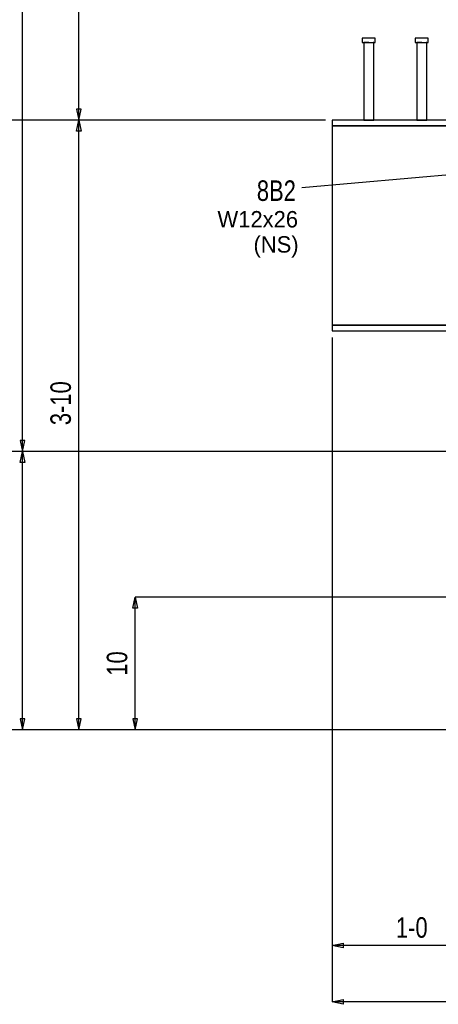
# Model space of a CAD drawing. Header units: inches. Extents: x -17.2 to 17.5, y -11.2 to 11.2.
# Tile 3 of 38: x -13.8 to -11.2, y -2.7 to 3.5. Entities that reach past the tile are written whole.
import ezdxf
from ezdxf.enums import TextEntityAlignment as Align

# ---------------------------------------------------------------- set-up
doc = ezdxf.new("R2010")
doc.units = ezdxf.units.IN
doc.header["$LTSCALE"] = 2.5
doc.header["$MEASUREMENT"] = 0
doc.layers.add('Layer_0', color=7, linetype='Continuous')

msp = doc.modelspace()

# ---------------------------------------------------------------- linework, layer by layer
at = {"color": 1, "linetype": 'Continuous'}
for p, q in [((-13.4783, 2.8428), (-13.4783, 5.6761)), ((-13.8324, 0.7595), (-13.8324, 3.5511)), ((-13.4635, 2.9117), (-13.493, 2.9117)), ((-13.493, 2.9117), (-13.4783, 2.8428)), ((-13.4783, 2.8428), (-13.4635, 2.9117)), ((-13.4783, 2.8428), (-14.9794, 2.8428)), ((-13.493, 2.7739), (-13.4783, 2.8428)), ((-13.4783, -0.9905), (-13.4783, 2.8428)), ((-13.4783, 2.8428), (-13.4635, 2.7739)), ((-11.927, 2.8428), (-13.4783, 2.8428)), ((-11.927, 2.8428), (-13.4783, 2.8428)), ((-13.4635, 2.7739), (-13.493, 2.7739)), ((-12.0774, 2.4198), (-10.8965, 2.5225)), ((-11.8854, 1.4761), (-11.8854, -2.3483)), ((-13.8177, 0.8284), (-13.8472, 0.8284)), ((-13.8472, 0.8284), (-13.8324, 0.7595)), ((-13.8324, 0.7595), (-13.8177, 0.8284)), ((-13.8324, 0.7595), (-14.5939, 0.7595)), ((-13.8472, 0.6906), (-13.8324, 0.7595)), ((-8.4562, 0.7595), (-13.8324, 0.7595)), ((-13.8324, -0.9905), (-13.8324, 0.7595)), ((-13.8324, 0.7595), (-13.8177, 0.6906)), ((-8.4562, 0.7595), (-13.8324, 0.7595)), ((-13.8177, 0.6906), (-13.8472, 0.6906)), ((-13.1389, -0.2261), (-13.1241, -0.1572)), ((-13.1241, -0.9905), (-13.1241, -0.1572)), ((-13.1241, -0.1572), (-13.1093, -0.2261)), ((-8.8416, -0.1572), (-13.1241, -0.1572)), ((-13.1093, -0.2261), (-13.1389, -0.2261)), ((-13.8177, -0.9216), (-13.8472, -0.9216)), ((-13.8472, -0.9216), (-13.8324, -0.9905)), ((-13.8324, -0.9905), (-13.8177, -0.9216)), ((-13.4635, -0.9216), (-13.493, -0.9216)), ((-13.493, -0.9216), (-13.4783, -0.9905)), ((-13.4783, -0.9905), (-13.4635, -0.9216)), ((-13.1093, -0.9216), (-13.1389, -0.9216)), ((-13.1389, -0.9216), (-13.1241, -0.9905)), ((-13.1241, -0.9905), (-13.1093, -0.9216)), ((-13.8324, -0.9905), (-14.1866, -0.9905)), ((-13.4783, -0.9905), (-13.8324, -0.9905)), ((-13.1241, -0.9905), (-13.4783, -0.9905)), ((-8.8437, -0.9905), (-13.1241, -0.9905)), ((-11.8854, -2.3483), (-11.8165, -2.3336)), ((-11.8854, -2.3483), (-11.8854, -2.7025)), ((-10.8854, -2.3483), (-11.8854, -2.3483)), ((-11.8165, -2.3631), (-11.8854, -2.3483)), ((-11.8165, -2.3336), (-11.8165, -2.3631)), ((-11.8854, -2.7025), (-11.8165, -2.6877)), ((-7.8854, -2.7025), (-11.8854, -2.7025)), ((-11.8165, -2.7173), (-11.8854, -2.7025)), ((-11.8165, -2.6877), (-11.8165, -2.7173))]:
    msp.add_line(p, q, dxfattribs=at)
at = {"layer": 'Layer_0', "color": 2, "linetype": 'Continuous'}
for p, q in [((-11.6972, 3.3584), (-11.6972, 3.3324)), ((-11.6923, 3.3584), (-11.6972, 3.3584)), ((-11.683, 3.3584), (-11.6923, 3.3584)), ((-11.6704, 3.3584), (-11.683, 3.3584)), ((-11.6562, 3.3584), (-11.6704, 3.3584)), ((-11.6419, 3.3584), (-11.6562, 3.3584)), ((-11.6294, 3.3584), (-11.6419, 3.3584)), ((-11.6201, 3.3584), (-11.6294, 3.3584)), ((-11.6152, 3.3584), (-11.6201, 3.3584)), ((-11.6152, 3.3324), (-11.6152, 3.3584)), ((-11.3639, 3.3584), (-11.3639, 3.3324)), ((-11.3589, 3.3584), (-11.3639, 3.3584)), ((-11.3496, 3.3584), (-11.3589, 3.3584)), ((-11.3371, 3.3584), (-11.3496, 3.3584)), ((-11.3229, 3.3584), (-11.3371, 3.3584)), ((-11.3086, 3.3584), (-11.3229, 3.3584)), ((-11.2961, 3.3584), (-11.3086, 3.3584)), ((-11.2868, 3.3584), (-11.2961, 3.3584)), ((-11.2818, 3.3584), (-11.2868, 3.3584)), ((-11.2818, 3.3324), (-11.2818, 3.3584)), ((-11.6972, 3.3324), (-11.6923, 3.3324)), ((-11.6923, 3.3324), (-11.683, 3.3324)), ((-11.6874, 3.3324), (-11.6874, 2.8428)), ((-11.6833, 3.3324), (-11.6874, 3.3324)), ((-11.6718, 3.3324), (-11.6833, 3.3324)), ((-11.683, 3.3324), (-11.6704, 3.3324)), ((-11.6562, 3.3324), (-11.6718, 3.3324)), ((-11.6704, 3.3324), (-11.6562, 3.3324)), ((-11.6562, 3.3324), (-11.6419, 3.3324)), ((-11.6419, 3.3324), (-11.6294, 3.3324)), ((-11.6294, 3.3324), (-11.6201, 3.3324)), ((-11.6249, 3.3324), (-11.6291, 3.3324)), ((-11.6249, 2.8428), (-11.6249, 3.3324)), ((-11.6201, 3.3324), (-11.6152, 3.3324)), ((-11.3639, 3.3324), (-11.3589, 3.3324)), ((-11.3589, 3.3324), (-11.3496, 3.3324)), ((-11.3541, 3.3324), (-11.3541, 2.8428)), ((-11.3499, 3.3324), (-11.3541, 3.3324)), ((-11.3385, 3.3324), (-11.3499, 3.3324)), ((-11.3496, 3.3324), (-11.3371, 3.3324)), ((-11.3229, 3.3324), (-11.3385, 3.3324)), ((-11.3371, 3.3324), (-11.3229, 3.3324)), ((-11.3229, 3.3324), (-11.3086, 3.3324)), ((-11.3086, 3.3324), (-11.2961, 3.3324)), ((-11.2961, 3.3324), (-11.2868, 3.3324)), ((-11.2916, 3.3324), (-11.2958, 3.3324)), ((-11.2916, 2.8428), (-11.2916, 3.3324)), ((-11.2868, 3.3324), (-11.2818, 3.3324)), ((-10.2825, 2.8428), (-11.8854, 2.8428)), ((-11.8854, 2.8428), (-11.8854, 2.807)), ((-11.8854, 2.807), (-10.2825, 2.807)), ((-8.4999, 2.807), (-11.8854, 2.807)), ((-11.8854, 2.807), (-11.8854, 2.8025)), ((-11.8854, 2.8025), (-11.8854, 2.79)), ((-11.8854, 2.79), (-11.8854, 2.7712)), ((-11.6874, 2.8428), (-11.6833, 2.8428)), ((-11.6833, 2.8428), (-11.6718, 2.8428)), ((-11.6718, 2.8428), (-11.6562, 2.8428)), ((-11.6562, 2.8428), (-11.6406, 2.8428)), ((-11.6406, 2.8428), (-11.6291, 2.8428)), ((-11.6291, 2.8428), (-11.6249, 2.8428)), ((-11.3541, 2.8428), (-11.3499, 2.8428)), ((-11.3499, 2.8428), (-11.3385, 2.8428)), ((-11.3385, 2.8428), (-11.3229, 2.8428)), ((-11.3229, 2.8428), (-11.3072, 2.8428)), ((-11.3072, 2.8428), (-11.2958, 2.8428)), ((-11.2958, 2.8428), (-11.2916, 2.8428)), ((-11.8854, 2.7712), (-11.8854, 2.749)), ((-11.8854, 2.749), (-11.8854, 2.4678)), ((-11.8854, 2.4678), (-11.8854, 2.4142)), ((-11.8854, 2.4142), (-11.8854, 2.1876)), ((-11.8854, 2.1876), (-11.8854, 2.1678)), ((-11.8854, 2.1678), (-11.8854, 1.9376)), ((-11.8854, 1.9376), (-11.8854, 1.9142)), ((-11.8854, 1.9142), (-11.8854, 1.6115)), ((-11.8854, 1.6115), (-11.8854, 1.5894)), ((-11.8854, 1.5894), (-11.8854, 1.5706)), ((-11.8854, 1.5706), (-11.8854, 1.558)), ((-11.8854, 1.558), (-11.8854, 1.5536)), ((-10.2825, 1.5536), (-11.8854, 1.5536)), ((-11.8854, 1.5536), (-11.8854, 1.5178)), ((-11.8854, 1.5536), (-8.4373, 1.5536)), ((-11.8854, 1.5178), (-10.2825, 1.5178))]:
    msp.add_line(p, q, dxfattribs=at)

# ---------------------------------------------------------------- texts
at = {"color": 1, "linetype": 'Continuous'}
msp.add_text('(NS)', height=0.10322, dxfattribs=at).set_placement((-12.0966, 2.0102), align=Align.RIGHT)
at = {"color": 2, "linetype": 'Continuous', "width": 0.8}
for s, p in [('3-10', (-13.5279, 1.0631)), ('10', (-13.1737, -0.5739))]:
    msp.add_text(s, height=0.12902, rotation=90, dxfattribs=at).set_placement(p, align=Align.CENTER)
msp.add_text('1-0', height=0.12902, dxfattribs=at).set_placement((-11.3854, -2.2987), align=Align.CENTER)
at = {"layer": 'Layer_0', "color": 2, "linetype": 'Continuous', "width": 0.8}
msp.add_text('8B2', height=0.12902, dxfattribs=at).set_placement((-12.1138, 2.3353), align=Align.RIGHT)
at = {"layer": 'Layer_0', "color": 1, "linetype": 'Continuous'}
msp.add_text('W12x26', height=0.10322, dxfattribs=at).set_placement((-12.1004, 2.1684), align=Align.RIGHT)

doc.saveas('drawing.dxf')
